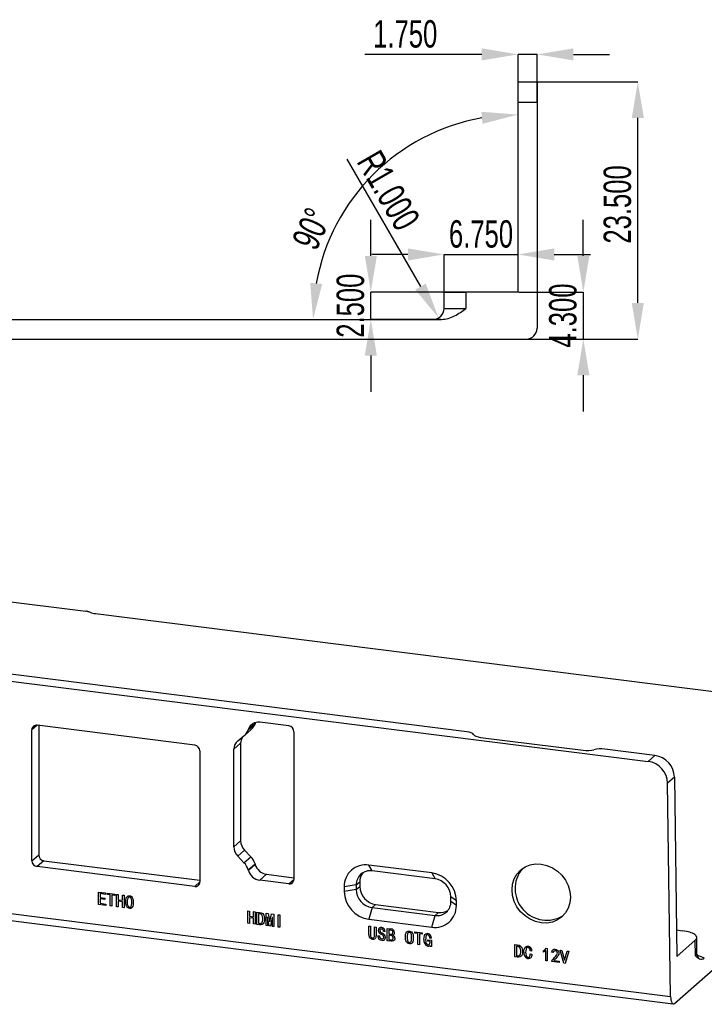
# Model space of a CAD drawing. Header units: millimetres. Extents: x 0 to 210, y 0 to 297.
# Tile 3 of 7: x 77 to 140, y 66 to 156. Entities that reach past the tile are written whole.
import ezdxf

# ---------------------------------------------------------------- set-up
doc = ezdxf.new("R2010")
doc.units = ezdxf.units.MM
doc.header["$PDSIZE"] = -1
doc.styles.add('SLDTEXTSTYLE1', font='TXT', dxfattribs={"width": 0.7})
doc.dimstyles.new('SLDDIMSTYLE10', dxfattribs={"dimtxt": 2.5, "dimasz": 3.302, "dimexe": 0, "dimexo": 0.0625, "dimtad": 1, "dimdec": 4, "dimzin": 12, "dimdsep": 46, "dimtxsty": 'SLDTEXTSTYLE1', "dimsah": 1, "dimcen": 0.09, "dimadec": 3, "dimazin": 3, "dimtfac": 1, "dimtdec": 3, "dimtofl": 0, "dimtmove": 0, "dimatfit": 3, "dimfxl": 1, "dimfrac": 2, "dimtolj": 1, "dimtzin": 12, "dimarcsym": 0})
doc.dimstyles.new('SLDDIMSTYLE13', dxfattribs={"dimtxt": 2.5, "dimasz": 3.302, "dimexe": 0, "dimexo": 0.0625, "dimtad": 1, "dimdec": 3, "dimrnd": 1e-09, "dimzin": 4, "dimdsep": 46, "dimtxsty": 'SLDTEXTSTYLE1', "dimsah": 1, "dimcen": 0, "dimadec": 0, "dimazin": 1, "dimtfac": 1, "dimtdec": 3, "dimtofl": 0, "dimtmove": 1, "dimatfit": 3, "dimfxl": 1, "dimfrac": 2, "dimtolj": 1, "dimtzin": 12, "dimarcsym": 0})
doc.dimstyles.new('SLDDIMSTYLE5', dxfattribs={"dimtxt": 2.5, "dimasz": 3.302, "dimexe": 0, "dimexo": 0.0625, "dimtad": 1, "dimdec": 3, "dimrnd": 1e-09, "dimzin": 4, "dimdsep": 46, "dimtxsty": 'SLDTEXTSTYLE1', "dimsah": 1, "dimcen": 0.09, "dimadec": 0, "dimazin": 1, "dimtfac": 1, "dimtdec": 3, "dimtmove": 0, "dimatfit": 0, "dimfxl": 1, "dimfrac": 2, "dimtolj": 1, "dimtzin": 12, "dimarcsym": 0})

# ---------------------------------------------------------------- blocks, each defined once
blk = doc.blocks.new('_D_27')
at = {"color": 0, "linetype": 'Continuous', "lineweight": -2, "transparency": 16777216}
for p, q in [((124.766, 149.884), (133.888, 149.884)), ((133.888, 129.686), (133.888, 146.582)), ((123.766, 126.384), (133.888, 126.384))]:
    blk.add_line(p, q, dxfattribs=at)
at = {"color": 0, "linetype": 'Continuous', "transparency": 16777216}
for points in [[(133.338, 146.582), (134.439, 146.582), (133.888, 149.884)], [(133.338, 129.686), (134.439, 129.686), (133.888, 126.384)]]:
    blk.add_solid(points, dxfattribs=at)
at = {"layer": 'Defpoints', "color": 0, "linetype": 'Continuous', "transparency": 16777216}
for p in [(124.704, 149.884), (133.888, 149.884), (123.704, 126.384)]:
    blk.add_point(p, dxfattribs=at)
at = {"color": 0, "linetype": 'Continuous', "lineweight": -3, "transparency": 16777216, "insert": (130.763, 138.681), "char_height": 2.5, "attachment_point": 2, "rotation": 90, "style": 'SLDTEXTSTYLE1'}
blk.add_mtext('\\A1;23.500', dxfattribs=at)
blk = doc.blocks.new('_D_31')
at = {"color": 0, "linetype": 'Continuous', "lineweight": -2, "transparency": 16777216}
blk.add_line((54.446, 130.198), (53.518, 140.807), dxfattribs=at)
blk.add_arc((54.623, 128.184), 12.671, 14.97356, 80.02644, dxfattribs=at)
at = {"color": 0, "linetype": 'Continuous', "transparency": 16777216}
for points in [[(56.793, 140.114), (56.841, 141.213), (53.518, 140.807)], [(67.409, 131.53), (66.318, 131.386), (67.294, 128.184)]]:
    blk.add_solid(points, dxfattribs=at)
at = {"layer": 'Defpoints', "color": 0, "linetype": 'Continuous', "transparency": 16777216}
for p in [(60.309, 139.507), (54.452, 130.136), (49.254, 128.184), (54.623, 128.184), (115.98, 128.184)]:
    blk.add_point(p, dxfattribs=at)
at = {"color": 0, "linetype": 'Continuous', "lineweight": -3, "transparency": 16777216, "insert": (69.072, 134.884), "char_height": 2.5, "attachment_point": 1, "rotation": 287.51026, "style": 'SLDTEXTSTYLE1'}
blk.add_mtext('\\A1;95°', dxfattribs=at)
blk = doc.blocks.new('_D_35')
at = {"color": 0, "linetype": 'Continuous', "lineweight": -2, "transparency": 16777216}
for p, q in [((109.525, 133.986), (109.525, 137.288)), ((118.141, 130.684), (109.525, 130.684)), ((109.525, 128.184), (109.525, 130.684)), ((115.918, 128.184), (109.525, 128.184)), ((109.525, 124.882), (109.525, 121.58))]:
    blk.add_line(p, q, dxfattribs=at)
at = {"color": 0, "linetype": 'Continuous', "transparency": 16777216}
for points in [[(108.975, 133.986), (110.076, 133.986), (109.525, 130.684)], [(108.975, 124.882), (110.076, 124.882), (109.525, 128.184)]]:
    blk.add_solid(points, dxfattribs=at)
at = {"layer": 'Defpoints', "color": 0, "linetype": 'Continuous', "transparency": 16777216}
for p in [(109.525, 130.684), (118.204, 130.684), (115.98, 128.184)]:
    blk.add_point(p, dxfattribs=at)
at = {"color": 0, "linetype": 'Continuous', "lineweight": -3, "transparency": 16777216, "insert": (106.4, 129.434), "char_height": 2.5, "attachment_point": 2, "rotation": 90, "style": 'SLDTEXTSTYLE1'}
blk.add_mtext('\\A1;2.500', dxfattribs=at)
blk = doc.blocks.new('_D_36')
at = {"color": 0, "linetype": 'Continuous', "lineweight": -2, "transparency": 16777216}
blk.add_line((107.325, 142.831), (114.053, 131.178), dxfattribs=at)
at = {"color": 0, "linetype": 'Continuous', "transparency": 16777216}
blk.add_solid([(114.529, 131.453), (113.576, 130.902), (115.704, 128.318)], dxfattribs=at)
at = {"layer": 'Defpoints', "color": 0, "linetype": 'Continuous', "transparency": 16777216}
for p in [(115.204, 129.184), (115.704, 128.318)]:
    blk.add_point(p, dxfattribs=at)
at = {"color": 0, "linetype": 'Continuous', "lineweight": -3, "transparency": 16777216, "insert": (110.344, 143.852), "char_height": 2.5, "attachment_point": 1, "rotation": 300, "style": 'SLDTEXTSTYLE1'}
blk.add_mtext('\\A1;R1.000', dxfattribs=at)
blk = doc.blocks.new('_D_37')
at = {"color": 0, "linetype": 'Continuous', "lineweight": -2, "transparency": 16777216}
for p, q in [((119.652, 152.385), (108.975, 152.385)), ((122.954, 148.073), (122.954, 152.385)), ((124.704, 152.385), (122.954, 152.385)), ((124.704, 148.073), (124.704, 152.385)), ((128.006, 152.385), (131.308, 152.385))]:
    blk.add_line(p, q, dxfattribs=at)
at = {"color": 0, "linetype": 'Continuous', "transparency": 16777216}
for points in [[(119.652, 152.935), (119.652, 151.835), (122.954, 152.385)], [(128.006, 152.935), (128.006, 151.835), (124.704, 152.385)]]:
    blk.add_solid(points, dxfattribs=at)
at = {"layer": 'Defpoints', "color": 0, "linetype": 'Continuous', "transparency": 16777216}
for p in [(124.704, 152.385), (122.954, 148.011), (124.704, 148.011)]:
    blk.add_point(p, dxfattribs=at)
at = {"color": 0, "linetype": 'Continuous', "lineweight": -3, "transparency": 16777216, "insert": (112.662, 155.51), "char_height": 2.5, "attachment_point": 2, "style": 'SLDTEXTSTYLE1'}
blk.add_mtext('\\A1;1.750', dxfattribs=at)
blk = doc.blocks.new('_D_38')
at = {"color": 0, "linetype": 'Continuous', "lineweight": -2, "transparency": 16777216}
for p, q in [((128.915, 133.986), (128.915, 137.288)), ((123.016, 130.684), (128.915, 130.684)), ((128.915, 130.684), (128.915, 126.384)), ((123.766, 126.384), (128.915, 126.384)), ((128.915, 123.082), (128.915, 119.78))]:
    blk.add_line(p, q, dxfattribs=at)
at = {"color": 0, "linetype": 'Continuous', "transparency": 16777216}
for points in [[(128.364, 133.986), (129.465, 133.986), (128.915, 130.684)], [(128.364, 123.082), (129.465, 123.082), (128.915, 126.384)]]:
    blk.add_solid(points, dxfattribs=at)
at = {"layer": 'Defpoints', "color": 0, "linetype": 'Continuous', "transparency": 16777216}
for p in [(122.954, 130.684), (123.704, 126.384), (128.915, 126.384)]:
    blk.add_point(p, dxfattribs=at)
at = {"color": 0, "linetype": 'Continuous', "lineweight": -3, "transparency": 16777216, "insert": (125.79, 128.534), "char_height": 2.5, "attachment_point": 2, "rotation": 90, "style": 'SLDTEXTSTYLE1'}
blk.add_mtext('\\A1;4.300', dxfattribs=at)
blk = doc.blocks.new('_D_39')
at = {"color": 0, "linetype": 'Continuous', "lineweight": -2, "transparency": 16777216}
for p, q in [((112.902, 134.115), (109.6, 134.115)), ((116.204, 130.747), (116.204, 134.115)), ((116.204, 134.115), (122.954, 134.115)), ((122.954, 130.747), (122.954, 134.115)), ((126.256, 134.115), (129.558, 134.115))]:
    blk.add_line(p, q, dxfattribs=at)
at = {"color": 0, "linetype": 'Continuous', "transparency": 16777216}
for points in [[(112.902, 134.665), (112.902, 133.564), (116.204, 134.115)], [(126.256, 134.665), (126.256, 133.564), (122.954, 134.115)]]:
    blk.add_solid(points, dxfattribs=at)
at = {"layer": 'Defpoints', "color": 0, "linetype": 'Continuous', "transparency": 16777216}
for p in [(122.954, 134.115), (116.204, 130.684), (122.954, 130.684)]:
    blk.add_point(p, dxfattribs=at)
at = {"color": 0, "linetype": 'Continuous', "lineweight": -3, "transparency": 16777216, "insert": (119.579, 137.24), "char_height": 2.5, "attachment_point": 2, "style": 'SLDTEXTSTYLE1'}
blk.add_mtext('\\A1;6.750', dxfattribs=at)
blk = doc.blocks.new('_D_40')
at = {"color": 0, "linetype": 'Continuous', "lineweight": -2, "transparency": 16777216}
blk.add_arc((122.954, 128.184), 18.702, 100.12916, 169.87084, dxfattribs=at)
at = {"color": 0, "linetype": 'Continuous', "transparency": 16777216}
for points in [[(119.616, 147.143), (119.713, 146.046), (122.954, 146.886)], [(105.091, 131.425), (103.995, 131.522), (104.252, 128.184)]]:
    blk.add_solid(points, dxfattribs=at)
at = {"layer": 'Defpoints', "color": 0, "linetype": 'Continuous', "transparency": 16777216}
for p in [(122.954, 148.011), (113.603, 144.381), (122.954, 130.684), (49.254, 128.184), (115.98, 128.184)]:
    blk.add_point(p, dxfattribs=at)
at = {"color": 0, "linetype": 'Continuous', "lineweight": -3, "transparency": 16777216, "insert": (102.255, 135.366), "char_height": 2.5, "attachment_point": 1, "rotation": 65.90134, "style": 'SLDTEXTSTYLE1'}
blk.add_mtext('\\A1;90°', dxfattribs=at)

msp = doc.modelspace()

# ---------------------------------------------------------------- linework, layer by layer
at = {"color": 7, "linetype": 'Continuous', "lineweight": -3}
for p, q in [((122.95388, 149.884), (124.70388, 149.884)), ((122.95388, 148.01053), (122.95388, 149.884)), ((124.70388, 149.884), (124.70388, 148.01053)), ((122.95388, 130.684), (122.95388, 148.01053)), ((122.95388, 148.01053), (124.70388, 148.01053)), ((124.70388, 148.01053), (124.70388, 127.384)), ((116.20388, 130.684), (118.20388, 130.684)), ((116.20388, 129.184), (116.20388, 130.684)), ((118.20388, 130.684), (118.20388, 129.17004)), ((122.95388, 130.684), (118.20388, 130.684)), ((49.25388, 128.184), (115.98038, 128.184)), ((49.25388, 126.384), (123.70388, 126.384)), ((118.27348, 90.52497), (20.82093, 102.80283)), ((75.24135, 102.57002), (83.51199, 101.52802)), ((20.20221, 102.25718), (134.83411, 87.81492)), ((84.39245, 101.31019), (155.92987, 92.29732)), ((93.44826, 89.30495), (79.06159, 91.1175)), ((79.2126, 91.09847), (79.2126, 79.277)), ((98.33901, 90.71052), (98.95773, 91.25618)), ((98.35435, 90.75753), (98.97306, 91.30319)), ((98.97306, 91.30319), (98.95773, 91.25618)), ((98.9946, 91.36257), (98.97306, 91.30319)), ((102.03069, 91.05209), (99.38014, 91.38603)), ((78.59388, 78.73134), (78.59388, 90.70502)), ((97.37505, 89.68493), (97.94914, 90.14301)), ((97.99318, 90.17996), (98.6119, 90.72562)), ((98.33901, 90.71052), (98.35435, 90.75753)), ((102.4984, 90.52176), (102.4984, 77.03959)), ((119.54036, 90.00901), (128.89422, 88.83053)), ((97.02622, 88.92964), (97.64494, 89.4753)), ((97.64494, 89.4753), (97.64494, 80.55623)), ((93.91597, 88.77462), (93.91597, 76.80094)), ((97.02622, 80.01057), (97.02622, 88.92964)), ((135.45282, 88.36057), (130.8682, 88.93818)), ((135.45282, 88.36057), (134.83411, 87.81492)), ((137.22994, 86.37035), (136.61122, 85.82469)), ((137.22994, 86.37035), (137.45625, 70.00623)), ((136.88064, 66.34387), (136.61122, 85.82469)), ((18.15568, 81.30181), (136.88064, 66.34387)), ((18.37202, 80.623), (137.12141, 65.66198)), ((97.02622, 80.01057), (97.64494, 80.55623)), ((78.59388, 78.73134), (79.2126, 79.277)), ((97.37505, 79.16738), (97.99377, 79.71304)), ((97.94914, 78.56464), (97.37505, 79.16738)), ((97.99377, 79.71304), (98.56786, 79.1103)), ((137.24725, 65.71122), (152.77068, 79.4016)), ((79.68031, 78.74667), (79.06159, 78.20101)), ((79.68031, 78.74667), (93.91597, 76.95315)), ((97.94914, 78.56464), (98.56786, 79.1103)), ((98.33901, 77.89889), (98.95773, 78.44455)), ((98.35435, 77.84802), (98.97306, 78.39368)), ((98.95773, 78.44455), (98.97306, 78.39368)), ((115.0844, 77.62236), (109.34096, 78.34597)), ((109.64148, 77.80962), (109.34096, 78.34597)), ((93.44826, 76.38846), (79.06159, 78.20101)), ((98.35435, 77.84802), (98.33901, 77.89889)), ((99.38014, 76.96105), (99.99886, 77.50671)), ((99.99886, 77.50671), (102.4984, 77.19179)), ((115.38492, 77.08601), (109.64148, 77.80962)), ((115.0844, 77.62236), (115.38492, 77.08601)), ((102.03069, 76.62711), (99.38014, 76.96105)), ((108.19159, 76.53093), (107.09597, 76.36607)), ((108.19159, 76.53093), (108.50979, 76.81155)), ((108.19159, 76.53093), (108.19159, 76.10667)), ((108.50979, 76.81155), (108.50979, 76.38729)), ((84.66309, 74.74708), (84.66309, 75.87846)), ((84.66309, 75.87846), (85.29983, 75.79823)), ((85.29983, 75.67253), (84.81407, 75.73373)), ((84.81407, 75.73373), (84.81407, 75.38307)), ((85.29983, 75.79823), (85.29983, 75.67253)), ((85.48363, 75.64937), (85.48363, 75.77508)), ((85.48363, 75.77508), (86.15975, 75.68989)), ((85.7462, 75.61629), (85.48363, 75.64937)), ((85.7462, 74.61063), (85.7462, 75.61629)), ((86.15975, 75.56419), (85.89718, 75.59727)), ((85.89718, 75.59727), (85.89718, 74.5916)), ((86.15975, 75.68989), (86.15975, 75.56419)), ((86.32386, 74.53785), (86.32386, 75.66922)), ((86.32386, 75.66922), (86.47484, 75.6502)), ((86.47484, 75.6502), (86.47484, 75.17383)), ((86.849, 75.12669), (86.849, 75.60306)), ((86.849, 75.60306), (86.99998, 75.58403)), ((86.99998, 75.58403), (86.99998, 74.45266)), ((107.09597, 76.36607), (107.09597, 75.94181)), ((108.19159, 76.10667), (107.09597, 75.94181)), ((108.19159, 76.10667), (108.50979, 76.38729)), ((85.33265, 74.66273), (84.66309, 74.74708)), ((84.81407, 75.38307), (85.26044, 75.32683)), ((85.26044, 75.20112), (84.81407, 75.25736)), ((84.81407, 75.25736), (84.81407, 74.85377)), ((84.81407, 74.85377), (85.33265, 74.78844)), ((85.26044, 75.32683), (85.26044, 75.20112)), ((85.33265, 74.78844), (85.33265, 74.66273)), ((86.47484, 75.17383), (86.849, 75.12669)), ((86.849, 75.00098), (86.47484, 75.04812)), ((86.47484, 75.04812), (86.47484, 74.51883)), ((86.849, 74.47169), (86.849, 75.00098)), ((109.64148, 74.46264), (109.95968, 74.74327)), ((109.95968, 74.74327), (115.70312, 74.01966)), ((117.3294, 75.07678), (116.83482, 75.44199)), ((116.83482, 75.01772), (116.83482, 75.44199)), ((117.3294, 74.65251), (116.83482, 75.01772)), ((117.3294, 74.65251), (117.3294, 75.07678)), ((85.89718, 74.5916), (85.7462, 74.61063)), ((86.47484, 74.51883), (86.32386, 74.53785)), ((86.99998, 74.45266), (86.849, 74.47169)), ((98.29109, 73.03012), (98.29109, 74.16149)), ((98.29109, 74.16149), (98.44207, 74.14247)), ((98.44207, 74.14247), (98.44207, 73.6661)), ((98.81624, 73.61896), (98.81624, 74.09533)), ((98.81624, 74.09533), (98.96721, 74.0763)), ((98.96721, 74.0763), (98.96721, 72.94493)), ((99.13132, 72.92426), (99.13132, 74.05563)), ((99.13132, 74.05563), (99.35451, 74.02751)), ((99.35451, 73.9018), (99.2823, 73.9109)), ((99.2823, 73.9109), (99.2823, 73.03094)), ((99.95843, 72.82005), (99.95843, 73.95142)), ((99.95843, 73.95142), (100.16192, 73.92579)), ((100.16192, 73.92579), (100.30633, 73.15996)), ((100.31946, 73.15831), (100.46388, 73.88774)), ((100.46388, 73.88774), (100.66737, 73.86211)), ((100.66737, 73.86211), (100.66737, 72.73073)), ((101.07436, 72.67946), (101.07436, 73.81083)), ((101.07436, 73.81083), (101.22534, 73.79181)), ((101.22534, 73.79181), (101.22534, 72.66044)), ((109.64148, 74.46264), (109.34096, 73.39622)), ((109.64148, 74.46264), (115.38492, 73.73904)), ((115.38492, 73.73904), (115.70312, 74.01966)), ((98.44207, 73.0111), (98.29109, 73.03012)), ((98.44207, 73.6661), (98.81624, 73.61896)), ((98.81624, 73.49325), (98.44207, 73.54039)), ((98.44207, 73.54039), (98.44207, 73.0111)), ((98.81624, 72.96396), (98.81624, 73.49325)), ((98.96721, 72.94493), (98.81624, 72.96396)), ((99.35451, 72.89614), (99.13132, 72.92426)), ((99.2823, 73.03094), (99.35451, 73.02185)), ((100.10284, 73.60904), (100.08971, 73.61069)), ((100.08971, 73.61069), (100.08971, 72.80351)), ((100.26038, 72.78201), (100.10284, 73.60904)), ((100.30633, 73.15996), (100.31946, 73.15831)), ((100.52296, 73.55611), (100.36541, 72.76878)), ((100.53609, 73.55445), (100.52296, 73.55611)), ((100.53609, 72.74728), (100.53609, 73.55445)), ((109.34096, 73.39622), (115.0844, 72.67262)), ((115.0844, 72.67262), (115.38492, 73.73904)), ((100.08971, 72.80351), (99.95843, 72.82005)), ((100.36541, 72.76878), (100.26038, 72.78201)), ((100.66737, 72.73073), (100.53609, 72.74728)), ((101.22534, 72.66044), (101.07436, 72.67946)), ((109.33833, 71.96911), (109.33833, 72.76967)), ((109.33833, 72.76967), (109.48931, 72.75065)), ((109.48931, 72.75065), (109.48931, 71.95008)), ((109.87004, 71.90212), (109.87004, 72.70268)), ((109.87004, 72.70268), (110.02102, 72.68366)), ((110.02102, 72.68366), (110.02102, 71.8831)), ((110.835, 72.27014), (110.68402, 72.28916)), ((111.0188, 71.42658), (111.0188, 72.55795)), ((111.0188, 72.55795), (111.36014, 72.51494)), ((111.36671, 72.38841), (111.16978, 72.41322)), ((111.16978, 72.41322), (111.16978, 72.06256)), ((111.16978, 72.06256), (111.36014, 72.03858)), ((113.53949, 72.11466), (113.53949, 72.24037)), ((113.53949, 72.24037), (114.21562, 72.15519)), ((113.80207, 72.08158), (113.53949, 72.11466)), ((113.80207, 71.07592), (113.80207, 72.08158)), ((114.21562, 72.02948), (113.95304, 72.06256)), ((113.95304, 72.06256), (113.95304, 71.0569)), ((114.21562, 72.15519), (114.21562, 72.02948)), ((137.42293, 72.41578), (137.97173, 72.34664)), ((110.16544, 71.84505), (110.16544, 71.89137)), ((110.16544, 71.89137), (110.31642, 71.87234)), ((110.31642, 71.87234), (110.31642, 71.83265)), ((111.34701, 71.38523), (111.0188, 71.42658)), ((111.34045, 71.91535), (111.16978, 71.93685)), ((111.16978, 71.93685), (111.16978, 71.53326)), ((111.16978, 71.53326), (111.32076, 71.51424)), ((113.95304, 71.0569), (113.80207, 71.07592)), ((114.72107, 71.40342), (114.72107, 71.52913)), ((114.72107, 71.52913), (115.05585, 71.48695)), ((114.92456, 71.37778), (114.72107, 71.40342)), ((115.05585, 71.65897), (114.91143, 71.67717)), ((114.92456, 71.305), (114.92456, 71.37778)), ((115.05585, 71.48695), (115.05585, 70.90472)), ((122.66799, 69.95892), (122.66799, 71.09029)), ((122.66799, 71.09029), (122.89118, 71.06217)), ((139.13563, 71.48731), (137.45625, 70.00623)), ((139.15541, 70.05744), (139.13563, 71.48731)), ((139.28453, 70.29706), (139.26477, 71.72606)), ((114.94426, 70.91878), (114.92456, 71.01389)), ((115.05585, 70.90472), (114.94426, 70.91878)), ((122.89118, 70.93646), (122.81897, 70.94556)), ((122.81897, 70.94556), (122.81897, 70.0656)), ((124.2106, 70.49235), (124.06619, 70.51054)), ((124.06619, 70.23266), (124.21717, 70.21364)), ((125.26746, 70.38566), (125.26746, 70.51137)), ((125.48408, 69.61074), (125.48408, 70.52378)), ((125.53659, 70.74211), (125.61536, 70.73219)), ((125.61536, 70.73219), (125.61536, 69.5942)), ((126.13394, 70.35589), (126.00922, 70.39145)), ((127.13828, 69.38248), (126.81007, 70.56844)), ((126.81007, 70.56844), (126.96761, 70.54859)), ((126.96761, 70.54859), (127.19736, 69.65292)), ((127.21049, 69.65126), (127.44024, 70.48904)), ((127.59779, 70.46919), (127.26957, 69.36594)), ((127.44024, 70.48904), (127.59779, 70.46919)), ((122.89118, 69.9308), (122.66799, 69.95892)), ((122.81897, 70.0656), (122.89118, 70.05651)), ((125.61536, 69.5942), (125.48408, 69.61074)), ((126.03548, 69.54127), (126.03548, 69.56773)), ((126.69848, 69.45774), (126.03548, 69.54127)), ((126.22585, 69.63638), (126.69848, 69.57683)), ((126.69848, 69.57683), (126.69848, 69.45774)), ((127.26957, 69.36594), (127.13828, 69.38248)), ((127.19736, 69.65292), (127.21049, 69.65126))]:
    msp.add_line(p, q, dxfattribs=at)
at = {"color": 8, "linetype": 'Continuous', "lineweight": -3}
for p, q in [((79.06159, 91.1175), (78.59388, 90.70502)), ((93.44826, 76.38846), (93.91597, 76.80094)), ((102.03069, 76.62711), (102.4984, 77.03959))]:
    msp.add_line(p, q, dxfattribs=at)
at = {"color": 7, "linetype": 'Continuous', "lineweight": -3, "flags": 128}
for points in [[(127.74074, 75.41499), (127.68951, 74.89723), (127.53781, 74.41228), (127.29145, 73.97877), (126.95991, 73.61336), (126.55592, 73.3301), (126.09502, 73.13986), (125.59491, 73.04996), (125.07481, 73.06386), (124.55471, 73.18101), (124.0546, 73.39693), (123.5937, 73.7033), (123.18971, 74.08836), (122.85817, 74.53731), (122.61181, 75.0329), (122.4601, 75.55608), (122.40888, 76.08674), (122.4601, 76.60449), (122.61181, 77.08945), (122.85817, 77.52296), (123.18971, 77.88836), (123.5937, 78.17163), (124.0546, 78.36187), (124.55471, 78.45177), (125.07481, 78.43787), (125.59491, 78.32071), (126.09502, 78.1048), (126.55592, 77.79843), (126.95991, 77.41336), (127.29145, 76.96441), (127.53781, 76.46883), (127.68951, 75.94565), (127.74074, 75.41499)], [(87.15096, 75.07198), (87.16158, 75.19674), (87.18949, 75.31648), (87.24544, 75.42238), (87.30702, 75.48628), (87.38488, 75.52924), (87.47563, 75.54191), (87.58086, 75.52234), (87.67456, 75.46216), (87.74626, 75.37489), (87.79657, 75.27478), (87.83198, 75.13276), (87.84496, 74.98936), (87.84439, 74.84704), (87.8336, 74.72232), (87.80748, 74.60192), (87.75797, 74.49216), (87.69836, 74.42657), (87.61951, 74.38517), (87.52884, 74.37246), (87.42449, 74.39975), (87.33089, 74.46099), (87.25485, 74.54438), (87.20596, 74.64503), (87.15493, 74.85806), (87.15096, 75.07198)], [(87.28881, 75.09431), (87.28177, 74.93923), (87.29909, 74.782), (87.3519, 74.62917), (87.40045, 74.56251), (87.46691, 74.515), (87.51802, 74.50312), (87.5674, 74.51144), (87.64358, 74.57042), (87.69433, 74.69242), (87.71422, 74.82717), (87.71362, 74.98345), (87.70204, 75.14067), (87.65472, 75.29473), (87.60981, 75.36368), (87.5427, 75.40927), (87.49131, 75.41855), (87.44226, 75.40905), (87.3675, 75.34786), (87.31299, 75.22786), (87.28881, 75.09431)], [(99.3545, 74.02751), (99.512, 73.99068), (99.65637, 73.90829), (99.75866, 73.77492), (99.80147, 73.65172), (99.82152, 73.52521), (99.82714, 73.39897)], [(99.66959, 73.41882), (99.66555, 73.52362), (99.65015, 73.62874), (99.61557, 73.73124), (99.56917, 73.79953), (99.50557, 73.85203), (99.43181, 73.8853), (99.35451, 73.9018)], [(99.3545, 73.02185), (99.43127, 73.01857), (99.50473, 73.03235), (99.56878, 73.06705), (99.61579, 73.12235), (99.65028, 73.21535), (99.66562, 73.3158), (99.6696, 73.41882)], [(99.82713, 73.39897), (99.82169, 73.28166), (99.80218, 73.16769), (99.76195, 73.06198), (99.6926, 72.97606), (99.59263, 72.9174), (99.47661, 72.89238), (99.35451, 72.89614)], [(112.67298, 71.78716), (112.67775, 71.91563), (112.69554, 72.04125), (112.73446, 72.15919), (112.78574, 72.23437), (112.85765, 72.28915), (112.94543, 72.31666), (113.04061, 72.31646)], [(113.04061, 72.19075), (112.97413, 72.18454), (112.91883, 72.15125), (112.87831, 72.1009), (112.85538, 72.03879), (112.83524, 71.90479), (112.83055, 71.76731)], [(113.04061, 72.31646), (113.13532, 72.29282), (113.22252, 72.24309), (113.29315, 72.16964), (113.34284, 72.08129), (113.38002, 71.95385), (113.39713, 71.82437), (113.40164, 71.69536)], [(113.24408, 71.71521), (113.23977, 71.85296), (113.22087, 71.99118), (113.19947, 72.05896), (113.16087, 72.12009), (113.10661, 72.16781), (113.04061, 72.19075)], [(114.36657, 71.53409), (114.379, 71.73329), (114.42923, 71.92121), (114.47828, 72.00249), (114.54755, 72.06581), (114.6357, 72.10099), (114.7342, 72.10308)], [(114.73419, 71.97738), (114.66451, 71.97155), (114.60853, 71.93442), (114.5716, 71.87742), (114.54966, 71.81148), (114.52911, 71.67123), (114.52414, 71.52747)], [(114.91141, 71.67717), (114.90509, 71.77079), (114.88006, 71.86326), (114.82191, 71.94157), (114.7342, 71.97738)], [(111.32074, 71.51424), (111.38987, 71.51027), (111.45694, 71.51896), (111.51538, 71.54841), (111.55425, 71.61494), (111.56364, 71.69536)], [(111.72116, 71.67551), (111.71097, 71.56885), (111.67106, 71.47362), (111.5917, 71.4116), (111.47318, 71.38191), (111.34701, 71.38523)], [(113.04061, 71.15862), (112.94487, 71.18295), (112.85695, 71.23377), (112.78548, 71.30804), (112.73466, 71.39711), (112.69574, 71.52573), (112.6778, 71.65667), (112.673, 71.78716)], [(112.83052, 71.76732), (112.83531, 71.62737), (112.85571, 71.48701), (112.87857, 71.41841), (112.91871, 71.35683), (112.97367, 71.30813), (113.04061, 71.28433)], [(113.04061, 71.28433), (113.10707, 71.29137), (113.16097, 71.32697), (113.1992, 71.37948), (113.22056, 71.44257), (113.23969, 71.57727), (113.2441, 71.71521)], [(113.40162, 71.69536), (113.39708, 71.56666), (113.37982, 71.44069), (113.34264, 71.32176), (113.29339, 71.24486), (113.22321, 71.18773), (113.13589, 71.1588), (113.04061, 71.15862)], [(114.52414, 71.52748), (114.53006, 71.39346), (114.55494, 71.25949), (114.58176, 71.19523), (114.62298, 71.13799), (114.67658, 71.09254), (114.74076, 71.07013)], [(114.74074, 71.07013), (114.82676, 71.07989), (114.88916, 71.13495), (114.91748, 71.21629), (114.92456, 71.305)], [(122.89115, 71.06217), (123.04867, 71.02534), (123.19303, 70.94295), (123.29532, 70.80958), (123.33814, 70.68638), (123.35818, 70.55987), (123.36381, 70.43363)], [(122.89115, 70.05651), (122.96793, 70.05323), (123.0414, 70.06701), (123.10545, 70.10171), (123.15245, 70.15701), (123.18695, 70.25), (123.20229, 70.35046), (123.20626, 70.45348)], [(123.20625, 70.45348), (123.20222, 70.55828), (123.18681, 70.6634), (123.15224, 70.7659), (123.10583, 70.83418), (123.04223, 70.88668), (122.96847, 70.91996), (122.89118, 70.93646)], [(123.36379, 70.43363), (123.35835, 70.31632), (123.33885, 70.20235), (123.29861, 70.09664), (123.22926, 70.01072), (123.1293, 69.95206), (123.01327, 69.92704), (122.89118, 69.9308)], [(123.49507, 70.38401), (123.50096, 70.51912), (123.52182, 70.6508), (123.56556, 70.77373), (123.61954, 70.853), (123.69247, 70.91417), (123.78254, 70.94846), (123.88239, 70.95052)], [(123.65263, 70.37739), (123.65873, 70.24155), (123.68434, 70.10578), (123.71174, 70.04073), (123.75401, 69.9831), (123.81019, 69.93965), (123.87582, 69.91922)], [(123.88237, 70.82482), (123.81148, 70.81911), (123.75263, 70.78399), (123.7107, 70.72945), (123.68393, 70.66462), (123.65871, 70.52333), (123.65264, 70.37739)], [(123.87582, 69.91922), (123.92841, 69.92252), (123.97465, 69.94403), (124.01229, 69.9779), (124.0375, 70.02245), (124.06086, 70.12508), (124.06619, 70.23266)], [(124.21715, 70.21364), (124.20761, 70.09417), (124.1802, 69.97988), (124.12324, 69.88105), (124.01294, 69.80695), (123.87582, 69.79351)], [(124.06616, 70.51055), (124.05986, 70.60862), (124.03466, 70.70567), (123.97459, 70.7881), (123.88239, 70.82481)], [(125.26743, 70.51137), (125.43023, 70.62684), (125.53659, 70.74211)], [(125.48407, 70.52378), (125.36756, 70.43945), (125.26746, 70.38566)], [(126.03546, 69.56774), (126.05945, 69.65443), (126.11353, 69.72306), (126.17943, 69.78049), (126.32159, 69.9298), (126.40081, 70.02382), (126.47373, 70.12315), (126.5299, 70.23402), (126.54542, 70.30479), (126.53769, 70.37948), (126.5004, 70.4479), (126.44017, 70.49794), (126.34324, 70.51908), (126.25168, 70.49533), (126.17898, 70.43826), (126.13394, 70.35589)], [(126.33743, 70.64783), (126.42432, 70.6378), (126.50854, 70.60655), (126.58337, 70.55278), (126.63993, 70.47951), (126.68231, 70.35092), (126.67301, 70.22149), (126.62375, 70.10618), (126.55471, 70.00332), (126.39476, 69.81565), (126.22585, 69.63638)]]:
    msp.add_lwpolyline(points, dxfattribs=at)
at = {"color": 7, "linetype": 'Continuous', "lineweight": -3}
for centre, radius, start, end in [((115.20388, 129.184), 1, 270, 0), ((123.70388, 127.384), 1, 270, 0), ((84.57666, 103.04706), 1.74662, 248.2614782, 263.9456839), ((79.00072, 90.71511), 0.40697, 81.3986348, 181.4206094), ((99.23766, 90.46721), 0.9298, 81.1852755, 161.8057292), ((97.8166, 91.62201), 1.19834, 311.5801409, 342.2251927), ((101.95243, 90.51167), 0.54606, 1.058709, 81.7605352), ((98.63044, 89.48554), 0.98555, 146.2973897, 180.59584), ((97.20001, 91.07533), 1.196, 308.7827038, 342.2406909), ((93.37001, 88.76453), 0.54606, 1.058709, 81.7605352), ((97.98005, 88.94732), 0.95399, 129.3586138, 181.061925), ((135.15467, 86.30582), 2.07628, 1.7811309, 81.7436495), ((134.53595, 85.76016), 2.07628, 1.7811309, 81.7436495), ((98.88117, 80.57391), 1.23636, 180.8193734, 224.1306675), ((79.75856, 79.28709), 0.54606, 181.058709, 261.7605352), ((98.26246, 80.02825), 1.23636, 180.8193734, 224.1306675), ((79.13985, 78.74143), 0.54606, 181.058709, 261.7605352), ((96.74417, 77.41196), 1.66752, 16.9781048, 43.7292049), ((97.36289, 77.95762), 1.66752, 16.9781048, 43.7292049), ((100.18302, 78.75635), 1.26314, 196.6855267, 261.6165536), ((109.04881, 76.4145), 1.95344, 81.3986348, 181.4206094), ((99.5643, 78.21069), 1.26314, 196.6855267, 261.6165536), ((109.4528, 76.56221), 1.2616, 81.3986348, 181.4206094), ((109.81853, 76.83033), 1.30888, 141.9537471, 180.8219568), ((114.70878, 75.02835), 2.62107, 1.058709, 81.7605352), ((125.57563, 76.19255), 2.88503, 141.208121, 301.6111233), ((93.50913, 76.79085), 0.40697, 261.3986348, 1.4206094), ((102.09156, 77.0295), 0.40697, 261.3986348, 1.4206094), ((115.14233, 75.41071), 1.69277, 1.058709, 81.7605352), ((109.71659, 75.99023), 2.62107, 181.058709, 261.7605352), ((109.88407, 76.13794), 1.69277, 181.058709, 261.7605352), ((110.20227, 76.41857), 1.69277, 181.058709, 261.7605352), ((115.37656, 74.60409), 1.95344, 261.3986348, 1.4206094), ((115.57361, 74.98644), 1.2616, 261.3986348, 1.4206094), ((115.88534, 75.31579), 1.30888, 261.9972875, 300.8654972), ((109.70127, 71.94515), 0.36373, 176.2230356, 266.596097), ((109.70524, 71.92379), 0.21753, 173.0567625, 263.2524681), ((110.46142, 72.37011), 0.26979, 78.9036859, 181.2081708), ((110.61129, 72.42879), 0.42451, 188.7213753, 252.9859214), ((110.47784, 72.37194), 0.13533, 74.7931976, 182.8341112), ((110.62035, 72.40759), 0.2809, 188.6689501, 258.8149738), ((110.37464, 71.69022), 0.35114, 12.9599627, 71.322376), ((110.47724, 72.27883), 0.35786, 358.6096879, 84.210339), ((110.48992, 72.30887), 0.19508, 354.2038837, 83.1040198), ((110.40252, 71.69029), 0.47097, 8.9030448, 69.7092783), ((111.3458, 72.17254), 0.3427, 1.6619098, 87.6023378), ((111.39173, 72.18208), 0.14694, 257.5836269, 7.5949754), ((111.35635, 72.20759), 0.18112, 358.0747042, 86.7221908), ((111.42509, 71.6713), 0.29611, 0.8152367, 71.7790329), ((111.47734, 72.16081), 0.21212, 280.9644142, 5.8626375), ((114.65101, 71.7043), 0.40737, 353.611854, 78.2172979), ((109.70615, 71.87224), 0.16659, 260.8548206, 10.3321411), ((109.74666, 71.85014), 0.27632, 255.9710874, 6.8505517), ((110.53739, 71.84821), 0.37197, 180.4870704, 266.2930205), ((110.53984, 71.82473), 0.22357, 177.9699781, 263.1932836), ((110.55549, 71.75881), 0.16166, 254.8857909, 3.6027736), ((110.58414, 71.75196), 0.2839, 255.5611543, 2.2639855), ((111.33523, 71.68685), 0.22856, 2.1339405, 88.690837), ((114.89594, 71.45306), 0.53551, 171.2966066, 250.9394052), ((114.76371, 71.1599), 0.21722, 258.6805609, 317.7672588), ((124.01938, 70.30406), 0.53035, 171.3297009, 254.2945006), ((123.80502, 70.54845), 0.40945, 352.1248321, 79.1103975), ((126.32287, 70.32817), 0.31999, 87.3899393, 168.5941632)]:
    msp.add_arc(centre, radius, start, end, dxfattribs=at)
for centre, major_axis, ratio, start_param, end_param in [((118.20388, 129.184), (2, 0), 0.00698109, 3.14159265, 4.71238898), ((117.91993, 90.21316), (1.00013, -0.00004), 0.33329525, 0.16229461, 1.20949216), ((119.89391, 90.32081), (1.00013, -0.00004), 0.33329525, 3.30388727, 4.35108482), ((129.24777, 89.14234), (1.00013, -0.00004), 0.33329525, 4.35108482, 5.39828237), ((130.51465, 88.62638), (1.00013, -0.00004), 0.33329525, 1.20949216, 2.25668972), ((137.26462, 71.72303), (2.00017, -0.00005), 0.33330896, 5.92185848, 7.49265481), ((137.23419, 66.65568), (0.11121, 0.99388), 0.33792999, 1.92746538, 3.49826171)]:
    msp.add_ellipse(centre, major_axis=major_axis, ratio=ratio, start_param=start_param, end_param=end_param, dxfattribs=at)
at = {"color": 8, "linetype": 'Continuous', "lineweight": -3}
for centre, major_axis, ratio, start_param, end_param in [((137.28421, 70.30635), (2.00034, -0.01397), 0.3355963, 5.92422699, 6.29017147), ((137.28421, 69.36354), (3.00026, -0.00007), 0.33330896, 0.47348019, 0.82089092)]:
    msp.add_ellipse(centre, major_axis=major_axis, ratio=ratio, start_param=start_param, end_param=end_param, dxfattribs=at)
at = {"color": 7, "linetype": 'Continuous', "lineweight": -3}
for points, knots in [([(115.98038, 128.184), (116.18957, 128.184), (116.39275, 128.21898), (116.79113, 128.3353), (116.98241, 128.41619), (117.53022, 128.69513), (117.86721, 128.93201), (118.20388, 129.17004)], [0, 0, 0, 0, 0.25, 0.25, 0.5, 0.5, 1, 1, 1, 1]), ([(139.42702, 69.91134), (139.42792, 69.91072), (139.43878, 69.90317), (139.39315, 69.93983), (139.32481, 70.0649), (139.27333, 70.21906), (139.28475, 70.2921), (139.2848, 70.29246)], [0, 0, 0, 0, 0.0255318, 0.30901511, 0.6424824, 0.99824977, 1, 1, 1, 1]), ([(139.95441, 69.81947), (139.88045, 69.75424), (139.80816, 69.72392), (139.66579, 69.70957), (139.59711, 69.72632), (139.39979, 69.81896), (139.27755, 69.93761), (139.15541, 70.05744)], [0, 0, 0, 0, 0.25, 0.25, 0.5, 0.5, 1, 1, 1, 1])]:
    msp.add_open_spline(points, degree=3, knots=knots, dxfattribs=at)
msp.add_open_spline([(83.92977, 101.42466), (83.90304, 101.43626), (83.84468, 101.45825), (83.74435, 101.48686), (83.63311, 101.51059), (83.55305, 101.52285), (83.51199, 101.52802)], degree=3, dxfattribs=at)

# ---------------------------------------------------------------- dimensions: what is measured, and where the dimension line sits
for base, p1, p2, picture, middle in [((124.70388, 152.38487), (122.95388, 148.01053), (124.70388, 148.01053), '_D_37', (112.66238, 152.38487)), ((122.95388, 134.11455), (116.20388, 130.684), (122.95388, 130.684), '_D_39', (119.57888, 134.11455))]:
    dim = msp.add_linear_dim(base=base, p1=p1, p2=p2, dimstyle='SLDDIMSTYLE5', dxfattribs=at)
    dim.commit()
    dim.dimension.update_dxf_attribs({"geometry": picture, "text_midpoint": middle, "dimtype": 160})
for base, p1, p2, picture, middle in [((133.88836, 149.884), (123.70388, 126.384), (124.70388, 149.884), '_D_27', (133.88836, 138.6815)), ((109.52537, 130.684), (115.98038, 128.184), (118.20388, 130.684), '_D_35', (109.52537, 129.434)), ((128.91482, 126.384), (122.95388, 130.684), (123.70388, 126.384), '_D_38', (128.91482, 128.534))]:
    dim = msp.add_linear_dim(base=base, p1=p1, p2=p2, angle=90, dimstyle='SLDDIMSTYLE5', dxfattribs=at)
    dim.commit()
    dim.dimension.update_dxf_attribs({"geometry": picture, "text_midpoint": middle, "dimtype": 160})
for base, line1, line2, picture, middle in [((113.6028, 144.38056), ((122.95388, 148.01053), (122.95388, 130.684)), ((115.98038, 128.184), (49.25388, 128.184)), '_D_40', (105.88172, 135.82027)), ((60.30934, 139.50723), ((49.25388, 128.184), (115.98038, 128.184)), ((54.45182, 130.13606), (54.62261, 128.184)), '_D_31', (66.70648, 131.99641))]:
    dim = msp.add_angular_dim_2l(base=base, line1=line1, line2=line2, dimstyle='SLDDIMSTYLE10', dxfattribs=at)
    dim.commit()
    dim.dimension.update_dxf_attribs({"geometry": picture, "text_midpoint": middle, "dimtype": 162})
dim = msp.add_radius_dim(center=(115.20388, 129.184), mpoint=(115.70388, 128.31798), dimstyle='SLDDIMSTYLE13', dxfattribs=at)
dim.commit()
dim.dimension.update_dxf_attribs({"geometry": '_D_36', "text_midpoint": (109.46039, 139.13202), "dimtype": 164})

doc.saveas('drawing.dxf')
